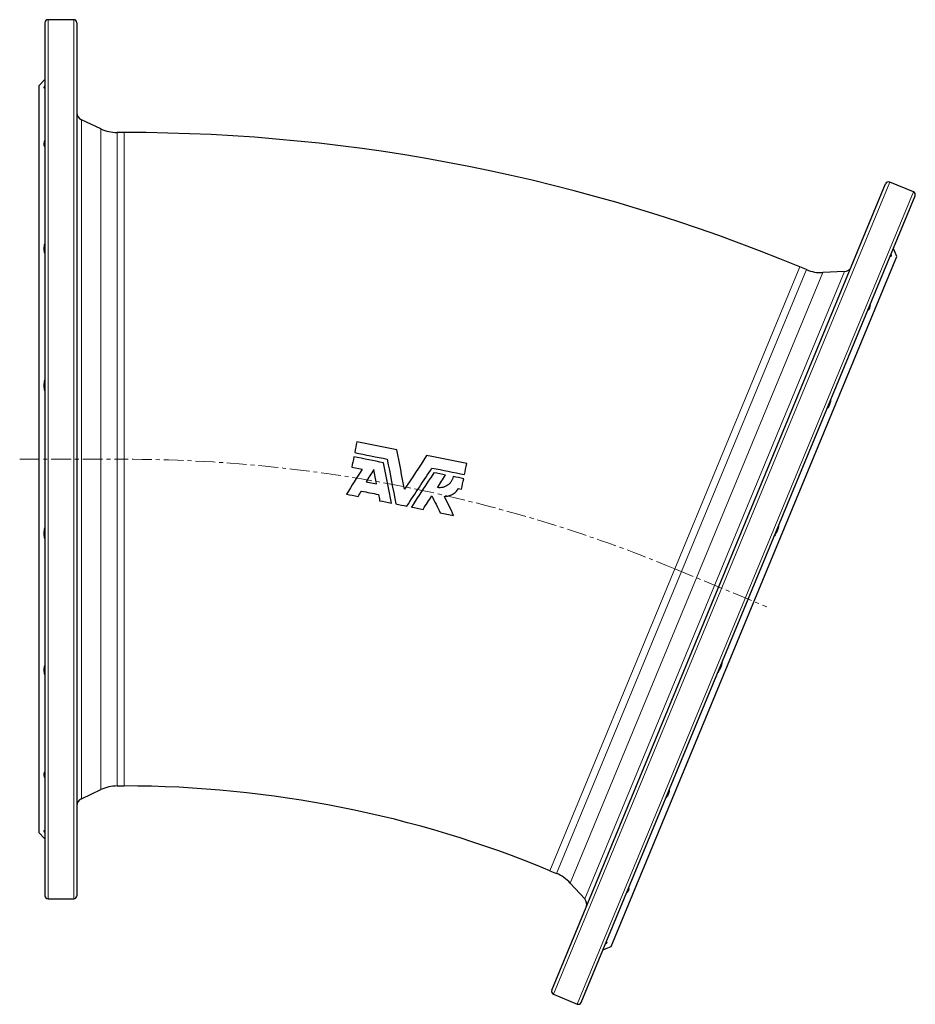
# Model space of a CAD drawing. Header units: millimetres. Extents: x 149 to 1592, y 62 to 1511.
# Tile 4 of 6: x 155 to 731, y 861 to 1494. Entities that reach past the tile are written whole.
import ezdxf

# ---------------------------------------------------------------- set-up
doc = ezdxf.new("R2010")
doc.units = ezdxf.units.MM
doc.linetypes.add('CENTERX2', pattern=[20.32, 12.7, -2.54, 2.54, -2.54])
doc.layers.add('FORMAT', color=7, linetype='Continuous')

msp = doc.modelspace()

# ---------------------------------------------------------------- linework, layer by layer
at = {"color": 7, "linetype": 'Continuous', "lineweight": 25}
for p, q in [((189.71, 1494.16), (173.21, 1494.16)), ((171.21, 1492.16), (171.21, 931.16)), ((191.71, 1492.16), (191.71, 931.16)), ((171.21, 1455.66), (167.21, 1451.66)), ((167.21, 1451.66), (167.21, 971.66)), ((207.06, 1424), (194.6, 1429.81)), ((222.22, 1421.66), (217.63, 1421.66)), ((497.04, 870.42), (711.73, 1388.72)), ((729.59, 1383.49), (714.34, 1389.8)), ((515.98, 862.58), (730.67, 1380.88)), ((535.18, 898.47), (718.87, 1341.93)), ((718.87, 1341.93), (716.7, 1347.15)), ((660.81, 1333.51), (656.57, 1335.26)), ((685.2, 1332.23), (671.46, 1331.63)), ((368.48, 1206.49), (375.1, 1205.18)), ((377.69, 1197.23), (384.3, 1195.92)), ((437.08, 1192.85), (439.1, 1192.45)), ((217.63, 1001.66), (222.22, 1001.66)), ((194.6, 993.5), (207.06, 999.32)), ((167.21, 971.66), (171.21, 967.66)), ((495.84, 947.23), (500.08, 945.48)), ((508.94, 939.27), (518.24, 929.13)), ((173.21, 929.16), (189.71, 929.16)), ((529.95, 896.3), (535.18, 898.47)), ((498.13, 867.81), (513.37, 861.5))]:
    msp.add_line(p, q, dxfattribs=at)
at = {"color": 8, "linetype": 'Continuous', "lineweight": 18}
for p, q in [((173.21, 1494.16), (173.21, 929.16)), ((189.71, 1494.16), (189.71, 929.16)), ((194.6, 1429.81), (194.6, 993.5)), ((207.06, 999.32), (207.06, 1424)), ((217.63, 1421.66), (217.63, 1001.66)), ((222.22, 1421.66), (222.22, 1001.66)), ((498.13, 867.81), (714.34, 1389.8)), ((513.37, 861.5), (729.59, 1383.49)), ((656.57, 1335.26), (495.84, 947.23)), ((500.08, 945.48), (660.81, 1333.51)), ((671.46, 1331.63), (508.94, 939.27)), ((518.24, 929.13), (685.2, 1332.23))]:
    msp.add_line(p, q, dxfattribs=at)
at = {"color": 7, "linetype": 'Continuous', "lineweight": 25}
for centre, radius, start, end in [((173.21, 1492.16), 2, 90, 180), ((189.71, 1492.16), 2, 0, 90), ((196.71, 1434.34), 5, 180, 245), ((217.63, 1446.66), 25, 245, 270), ((222.22, 286.66), 1135, 67.5, 90), ((713.58, 1387.96), 2, 67.5, 157.5), ((728.82, 1381.64), 2, 337.5, 67.5), ((684.98, 1337.22), 5, 272.5, 337.5), ((670.37, 1356.6), 25, 247.5, 272.5), ((217.63, 976.66), 25, 90, 115), ((222.22, 286.66), 715, 67.5, 90), ((196.71, 988.97), 5, 115, 180), ((490.51, 922.38), 25, 42.5, 67.5), ((173.21, 931.16), 2, 180, 270), ((189.71, 931.16), 2, 270, 0), ((514.55, 925.75), 5, 337.5, 42.5), ((498.89, 869.66), 2, 157.5, 247.5), ((514.14, 863.35), 2, 247.5, 337.5)]:
    msp.add_arc(centre, radius, start, end, dxfattribs=at)
for points, knots in [([(171.21, 1450.24), (171.05, 1450.2), (170.93, 1450.2), (170.8, 1450.26), (170.77, 1450.29), (170.72, 1450.37), (170.71, 1450.42), (170.71, 1450.6), (170.76, 1450.76), (170.92, 1451.15), (171.05, 1451.38), (171.21, 1451.65)], [0, 0, 0, 0, 0.25, 0.25, 0.375, 0.375, 0.5, 0.5, 0.75, 0.75, 1, 1, 1, 1]), ([(171.21, 1412.51), (171.05, 1412.7), (170.93, 1412.93), (170.8, 1413.33), (170.77, 1413.48), (170.72, 1413.79), (170.71, 1413.95), (170.71, 1414.46), (170.76, 1414.84), (170.92, 1415.64), (171.05, 1416.07), (171.21, 1416.52)], [0, 0, 0, 0, 0.25, 0.25, 0.375, 0.375, 0.5, 0.5, 0.75, 0.75, 1, 1, 1, 1]), ([(171.21, 1344.2), (171.05, 1344.6), (170.93, 1345.02), (170.8, 1345.71), (170.77, 1345.94), (170.72, 1346.43), (170.71, 1346.68), (170.71, 1347.45), (170.76, 1347.98), (170.92, 1349.07), (171.05, 1349.64), (171.21, 1350.2)], [0, 0, 0, 0, 0.25, 0.25, 0.375, 0.375, 0.5, 0.5, 0.75, 0.75, 1, 1, 1, 1]), ([(715.17, 1343.45), (715.21, 1343.15), (715.24, 1342.89), (715.25, 1342.57), (715.24, 1342.47), (715.22, 1342.3), (715.2, 1342.24), (715.14, 1342.07), (715.07, 1342.01), (714.93, 1342), (714.87, 1342.02), (714.76, 1342.06), (714.69, 1342.1), (714.63, 1342.15)], [0, 0, 0, 0, 0.25, 0.25, 0.375, 0.375, 0.5, 0.5, 0.75, 0.75, 0.875, 0.875, 1, 1, 1, 1]), ([(701.72, 1311), (701.71, 1310.76), (701.69, 1310.53), (701.65, 1310.09), (701.62, 1309.87), (701.5, 1309.26), (701.4, 1308.9), (701.2, 1308.43), (701.13, 1308.29), (700.97, 1308.02), (700.89, 1307.9), (700.61, 1307.57), (700.41, 1307.41), (700.19, 1307.29)], [0, 0, 0, 0, 0.125, 0.125, 0.25, 0.25, 0.5, 0.5, 0.625, 0.625, 0.75, 0.75, 1, 1, 1, 1]), ([(171.21, 1255.72), (171.05, 1256.25), (170.93, 1256.81), (170.8, 1257.67), (170.77, 1257.96), (170.72, 1258.56), (170.71, 1258.86), (170.71, 1259.77), (170.76, 1260.38), (170.92, 1261.59), (171.05, 1262.2), (171.21, 1262.8)], [0, 0, 0, 0, 0.25, 0.25, 0.375, 0.375, 0.5, 0.5, 0.75, 0.75, 1, 1, 1, 1]), ([(676.34, 1249.73), (676.28, 1249.15), (676.18, 1248.59), (675.98, 1247.78), (675.91, 1247.51), (675.75, 1247), (675.65, 1246.76), (675.36, 1246.05), (675.14, 1245.62), (674.76, 1245.03), (674.62, 1244.84), (674.34, 1244.49), (674.2, 1244.33), (674.05, 1244.18)], [0, 0, 0, 0, 0.25, 0.25, 0.375, 0.375, 0.5, 0.5, 0.75, 0.75, 0.875, 0.875, 1, 1, 1, 1]), ([(433.71, 1200.51), (433.6, 1199.95), (433.43, 1199.4), (433.11, 1198.62), (432.99, 1198.36), (432.73, 1197.85), (432.58, 1197.6), (432.11, 1196.89), (431.76, 1196.44), (430.97, 1195.63), (430.52, 1195.25), (429.59, 1194.6), (429.09, 1194.33), (428.31, 1193.98), (428.04, 1193.88), (427.5, 1193.7), (427.23, 1193.62), (426.4, 1193.43), (425.83, 1193.36), (424.68, 1193.32), (424.11, 1193.36), (423.54, 1193.45)], [0, 0, 0, 0, 0.125, 0.125, 0.1875, 0.1875, 0.25, 0.25, 0.375, 0.375, 0.5, 0.5, 0.625, 0.625, 0.6875, 0.6875, 0.75, 0.75, 0.875, 0.875, 1, 1, 1, 1]), ([(428.08, 1187.8), (428.98, 1187.81), (429.87, 1187.93), (431.16, 1188.28), (431.59, 1188.43), (432.43, 1188.77), (432.83, 1188.96), (433.61, 1189.4), (433.98, 1189.64), (434.71, 1190.17), (435.06, 1190.46), (436.03, 1191.39), (436.6, 1192.08), (437.08, 1192.85)], [0, 0, 0, 0, 0.25, 0.25, 0.375, 0.375, 0.5, 0.5, 0.625, 0.625, 0.75, 0.75, 1, 1, 1, 1]), ([(171.21, 1160.52), (171.05, 1161.12), (170.93, 1161.72), (170.8, 1162.63), (170.77, 1162.93), (170.72, 1163.54), (170.71, 1163.85), (170.71, 1164.76), (170.76, 1165.35), (170.92, 1166.5), (171.05, 1167.06), (171.21, 1167.6)], [0, 0, 0, 0, 0.25, 0.25, 0.375, 0.375, 0.5, 0.5, 0.75, 0.75, 1, 1, 1, 1]), ([(642.89, 1168.97), (642.86, 1168.67), (642.81, 1168.36), (642.69, 1167.75), (642.62, 1167.45), (642.39, 1166.56), (642.2, 1165.98), (641.85, 1165.15), (641.73, 1164.88), (641.46, 1164.34), (641.32, 1164.08), (640.87, 1163.33), (640.54, 1162.86), (640.19, 1162.43)], [0, 0, 0, 0, 0.125, 0.125, 0.25, 0.25, 0.5, 0.5, 0.625, 0.625, 0.75, 0.75, 1, 1, 1, 1]), ([(171.21, 1073.11), (171.05, 1073.68), (170.93, 1074.24), (170.8, 1075.05), (170.77, 1075.32), (170.72, 1075.86), (170.71, 1076.12), (170.71, 1076.89), (170.76, 1077.38), (170.92, 1078.29), (171.05, 1078.72), (171.21, 1079.12)], [0, 0, 0, 0, 0.25, 0.25, 0.375, 0.375, 0.5, 0.5, 0.75, 0.75, 1, 1, 1, 1]), ([(606.47, 1081.03), (606.44, 1080.75), (606.4, 1080.47), (606.3, 1079.9), (606.24, 1079.62), (606.03, 1078.77), (605.84, 1078.21), (605.5, 1077.37), (605.37, 1077.1), (605.09, 1076.55), (604.95, 1076.28), (604.48, 1075.48), (604.13, 1074.97), (603.76, 1074.48)], [0, 0, 0, 0, 0.125, 0.125, 0.25, 0.25, 0.5, 0.5, 0.625, 0.625, 0.75, 0.75, 1, 1, 1, 1]), ([(171.21, 1006.8), (171.05, 1007.25), (170.93, 1007.67), (170.8, 1008.27), (170.77, 1008.47), (170.72, 1008.84), (170.71, 1009.02), (170.71, 1009.54), (170.76, 1009.84), (170.92, 1010.38), (171.05, 1010.61), (171.21, 1010.81)], [0, 0, 0, 0, 0.25, 0.25, 0.375, 0.375, 0.5, 0.5, 0.75, 0.75, 1, 1, 1, 1]), ([(572.6, 999.27), (572.6, 998.85), (572.56, 998.41), (572.41, 997.73), (572.35, 997.49), (572.2, 997.02), (572.12, 996.79), (571.82, 996.08), (571.58, 995.61), (571.15, 994.9), (570.99, 994.66), (570.66, 994.19), (570.49, 993.96), (570.31, 993.73)], [0, 0, 0, 0, 0.25, 0.25, 0.375, 0.375, 0.5, 0.5, 0.75, 0.75, 0.875, 0.875, 1, 1, 1, 1]), ([(171.21, 971.67), (171.05, 971.93), (170.93, 972.16), (170.8, 972.46), (170.77, 972.55), (170.72, 972.71), (170.71, 972.78), (170.71, 972.96), (170.76, 973.04), (170.92, 973.12), (171.05, 973.12), (171.21, 973.08)], [0, 0, 0, 0, 0.25, 0.25, 0.375, 0.375, 0.5, 0.5, 0.75, 0.75, 1, 1, 1, 1]), ([(546.46, 936.17), (546.5, 936.05), (546.53, 935.92), (546.55, 935.66), (546.55, 935.52), (546.52, 935.1), (546.44, 934.81), (546.24, 934.33), (546.17, 934.17), (545.98, 933.84), (545.88, 933.67), (545.53, 933.16), (545.25, 932.81), (544.93, 932.46)], [0, 0, 0, 0, 0.125, 0.125, 0.25, 0.25, 0.5, 0.5, 0.625, 0.625, 0.75, 0.75, 1, 1, 1, 1]), ([(532.02, 901.31), (532.19, 901.28), (532.3, 901.23), (532.4, 901.13), (532.42, 901.09), (532.43, 901), (532.42, 900.95), (532.35, 900.78), (532.25, 900.65), (531.94, 900.36), (531.74, 900.19), (531.49, 900.01)], [0, 0, 0, 0, 0.25, 0.25, 0.375, 0.375, 0.5, 0.5, 0.75, 0.75, 1, 1, 1, 1])]:
    msp.add_open_spline(points, degree=3, knots=knots, dxfattribs=at)
for points in [[(371.74, 1222.89), (371.28, 1220.56), (370.82, 1218.24), (370.35, 1215.91)], [(397.47, 1217.77), (388.89, 1219.47), (380.32, 1221.18), (371.74, 1222.89)], [(370.35, 1215.91), (377.33, 1214.52), (384.31, 1213.13), (391.29, 1211.74)], [(402.37, 1192.32), (400.73, 1200.83), (399.1, 1209.31), (397.47, 1217.77)], [(369.82, 1213.22), (369.37, 1210.98), (368.93, 1208.74), (368.48, 1206.49)], [(388.95, 1209.41), (382.57, 1210.68), (376.2, 1211.95), (369.82, 1213.22)], [(393.94, 1183.51), (392.28, 1192.15), (390.61, 1200.78), (388.95, 1209.41)], [(391.29, 1211.74), (393.14, 1202.14), (394.99, 1192.54), (396.84, 1182.93)], [(416.63, 1213.96), (411.89, 1206.76), (407.13, 1199.55), (402.37, 1192.32)], [(442.36, 1208.84), (433.78, 1210.54), (425.21, 1212.25), (416.63, 1213.96)], [(440.97, 1201.86), (441.43, 1204.19), (441.9, 1206.52), (442.36, 1208.84)], [(375.1, 1205.18), (371.75, 1199.87), (368.4, 1194.56), (365.05, 1189.26)], [(382.56, 1204.96), (380.94, 1202.39), (379.31, 1199.81), (377.69, 1197.23)], [(384.3, 1195.92), (383.72, 1198.93), (383.14, 1201.95), (382.56, 1204.96)], [(403.88, 1181.54), (409.26, 1189.7), (414.65, 1197.87), (420.03, 1206.03)], [(421.3, 1202.98), (416.46, 1195.64), (411.62, 1188.3), (406.78, 1180.96)], [(420.03, 1206.03), (427.01, 1204.64), (433.99, 1203.25), (440.97, 1201.86)], [(428.84, 1201.48), (426.33, 1201.98), (423.81, 1202.48), (421.3, 1202.98)], [(423.54, 1193.45), (425.31, 1196.13), (427.07, 1198.8), (428.84, 1201.48)], [(440.44, 1199.17), (438.19, 1199.62), (435.95, 1200.06), (433.71, 1200.51)], [(439.1, 1192.45), (439.54, 1194.69), (439.99, 1196.93), (440.44, 1199.17)], [(372.53, 1187.77), (373.25, 1188.91), (373.96, 1190.05), (374.68, 1191.19)], [(374.68, 1191.19), (378.33, 1190.46), (381.98, 1189.74), (385.64, 1189.01)], [(365.05, 1189.26), (367.54, 1188.76), (370.04, 1188.27), (372.53, 1187.77)], [(385.64, 1189.01), (385.89, 1187.68), (386.15, 1186.34), (386.41, 1185.01)], [(386.41, 1185.01), (388.92, 1184.51), (391.43, 1184.01), (393.94, 1183.51)], [(414.32, 1179.46), (416.22, 1182.34), (418.12, 1185.23), (420.03, 1188.12)], [(420.03, 1188.12), (421.77, 1184.5), (423.51, 1180.89), (425.25, 1177.28)], [(433.99, 1175.55), (432.02, 1179.63), (430.05, 1183.71), (428.08, 1187.8)], [(396.84, 1182.93), (399.19, 1182.47), (401.53, 1182), (403.88, 1181.54)], [(406.78, 1180.96), (409.29, 1180.46), (411.81, 1179.96), (414.32, 1179.46)], [(425.25, 1177.28), (428.16, 1176.7), (431.08, 1176.13), (433.99, 1175.55)]]:
    msp.add_open_spline(points, degree=3, dxfattribs=at)
at = {"layer": 'FORMAT', "linetype": 'CENTERX2', "lineweight": 18}
for p, q in [((154.95, 1211.66), (222.22, 1211.66)), ((576.2, 1141.25), (635.44, 1116.71))]:
    msp.add_line(p, q, dxfattribs=at)
msp.add_arc((222.22, 286.66), 925, 67.5, 90, dxfattribs=at)

doc.saveas('drawing.dxf')
